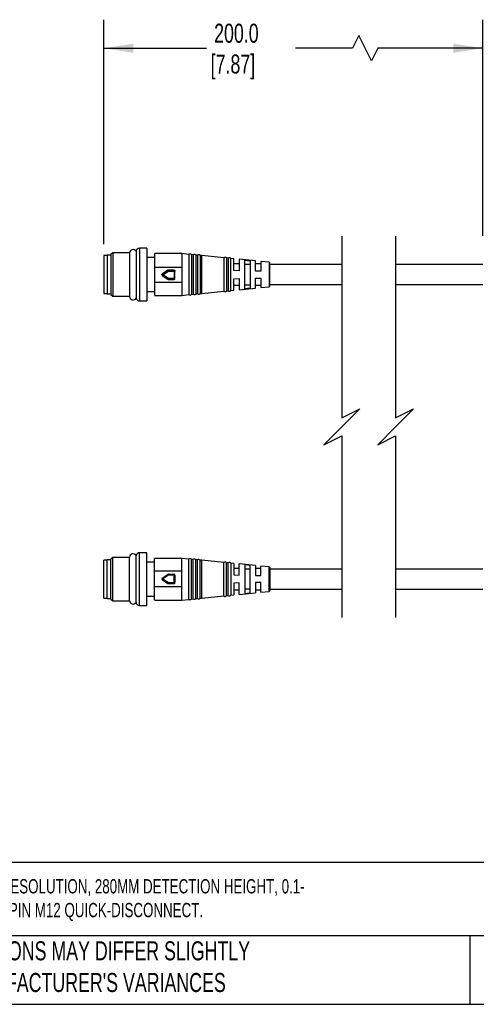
# Model space of a CAD drawing. Header units: millimetres. Extents: x 16 to 683, y 16 to 524.
# Tile 10 of 18: x 176 to 303, y 16 to 290. Entities that reach past the tile are written whole.
import ezdxf

# ---------------------------------------------------------------- set-up
doc = ezdxf.new("R2010")
doc.units = ezdxf.units.MM
doc.header["$LTSCALE"] = 2.5
doc.layers.add('DIMENSIONS', color=140, linetype='Continuous', lineweight=25)
doc.layers.add('TEXT', color=140, linetype='Continuous', lineweight=25)
doc.styles.add('SLDTEXTSTYLE0', font='TXT', dxfattribs={"width": 0.7})
doc.dimstyles.new('SLDDIMSTYLE1', dxfattribs={"dimtxt": 5.39502, "dimasz": 8.255, "dimexe": 0, "dimexo": 0.0625, "dimgap": 1.348755, "dimtad": 0, "dimtih": 1, "dimtoh": 1, "dimrnd": 1e-09, "dimzin": 12, "dimdsep": 46, "dimtxsty": 'SLDTEXTSTYLE0', "dimsah": 1, "dimcen": 0.09, "dimadec": 0, "dimazin": 3, "dimtfac": 1, "dimtofl": 0, "dimtmove": 0, "dimatfit": 3, "dimfxl": 0, "dimfrac": 2, "dimtolj": 1, "dimtzin": 12, "dimarcsym": 0})

# ---------------------------------------------------------------- blocks, each defined once
blk = doc.blocks.new('_D_2')
at = {"layer": 'DIMENSIONS'}
for p, q in [((199.7, 227.42), (199.7, 289.91)), ((305.28, 229.78), (305.28, 289.91)), ((270.77, 285.5), (269.01, 281.97)), ((274.3, 278.45), (270.77, 285.5)), ((199.7, 281.97), (228.28, 281.97)), ((269.01, 281.97), (253.13, 281.97)), ((276.07, 281.97), (274.3, 278.45)), ((305.28, 281.97), (276.07, 281.97))]:
    blk.add_line(p, q, dxfattribs=at)
for points in [[(199.7, 281.97), (207.95, 280.7), (207.95, 283.24)], [(305.28, 281.97), (297.03, 283.24), (297.03, 280.7)]]:
    blk.add_solid(points, dxfattribs=at)
at = {"layer": 'DIMENSIONS', "char_height": 5.292, "attachment_point": 1, "style": 'SLDTEXTSTYLE0'}
for s, insert in [('200.0', (230.44, 288.79)), ('[7.87]', (229.48, 280.22))]:
    blk.add_mtext(s, dxfattribs=dict(at, insert=insert))

msp = doc.modelspace()

# ---------------------------------------------------------------- linework, layer by layer
for p, q in [((202.207, 225.045), (201.699, 224.537)), ((206.891, 225.045), (202.207, 225.045)), ((202.207, 225.045), (202.207, 212.943)), ((211.699, 226.344), (209.699, 226.344)), ((209.699, 226.344), (209.699, 211.644)), ((211.699, 226.344), (211.699, 211.644)), ((221.462, 224.794), (213.799, 224.794)), ((223.435, 224.602), (221.462, 224.794)), ((221.462, 224.794), (221.462, 221.077)), ((200.699, 224.244), (199.699, 224.244)), ((199.699, 224.244), (199.699, 213.744)), ((201.699, 224.394), (200.699, 224.394)), ((200.699, 224.394), (200.699, 213.594)), ((201.699, 224.537), (201.699, 213.451)), ((213.799, 223.744), (211.699, 223.744)), ((223.435, 224.602), (223.435, 218.91)), ((224.645, 224.484), (224.135, 224.534)), ((224.135, 224.533), (224.135, 213.454)), ((224.645, 224.484), (224.645, 218.912)), ((225.855, 224.366), (225.351, 224.415)), ((225.351, 224.415), (225.351, 213.573)), ((225.855, 224.366), (225.855, 218.913)), ((227.065, 224.249), (226.567, 224.297)), ((226.567, 224.297), (226.567, 213.691)), ((233.131, 223.66), (227.065, 224.249)), ((227.065, 213.739), (227.065, 224.249)), ((233.131, 223.672), (233.131, 218.924)), ((234.345, 223.542), (233.858, 223.59)), ((233.858, 223.59), (233.858, 214.399)), ((234.345, 223.542), (234.345, 218.926)), ((235.059, 214.515), (235.059, 223.473)), ((235.958, 223.383), (235.059, 223.47)), ((235.958, 220.066), (235.958, 223.383)), ((237.449, 221.994), (235.958, 221.994)), ((241.958, 222.798), (237.449, 223.238)), ((237.449, 223.238), (237.449, 220.031)), ((238.949, 222.952), (240.449, 222.801)), ((238.949, 215.006), (238.949, 222.952)), ((240.449, 222.801), (240.449, 215.157)), ((241.958, 219.923), (241.958, 222.798)), ((243.449, 221.994), (241.958, 221.994)), ((245.768, 222.428), (243.449, 222.653)), ((243.449, 222.653), (243.449, 219.888)), ((245.768, 222.428), (245.768, 215.561)), ((245.949, 215.76), (245.949, 222.228)), ((213.799, 221.077), (221.462, 221.077)), ((213.799, 221.077), (213.799, 216.75)), ((216.02, 219.12), (217.567, 220.169)), ((217.567, 220.165), (216.02, 219.116)), ((216.16, 218.906), (217.707, 219.955)), ((217.567, 220.169), (217.567, 220.165)), ((217.707, 220.208), (217.707, 220.212)), ((217.707, 220.212), (219.296, 220.212)), ((217.707, 220.208), (217.707, 219.955)), ((219.296, 220.208), (217.707, 220.208)), ((217.707, 219.955), (219.296, 219.955)), ((219.296, 220.212), (219.296, 220.208)), ((219.296, 220.208), (219.296, 219.955)), ((219.296, 219.955), (219.296, 217.857)), ((219.546, 219.958), (219.546, 219.962)), ((219.546, 217.86), (219.546, 219.958)), ((221.462, 221.077), (221.462, 216.75)), ((237.449, 220.031), (235.958, 220.066)), ((240.449, 221.807), (238.949, 221.807)), ((243.449, 219.888), (241.958, 219.923)), ((265.993, 221.744), (245.949, 221.744)), ((305.284, 221.744), (280.993, 221.744)), ((221.462, 216.75), (213.799, 216.75)), ((213.799, 216.75), (213.799, 213.25)), ((215.91, 218.913), (215.91, 218.909)), ((216.02, 219.116), (216.02, 219.12)), ((216.02, 218.703), (217.567, 217.654)), ((217.707, 217.857), (216.16, 218.906)), ((219.296, 217.857), (217.707, 217.857)), ((217.707, 217.611), (217.707, 217.857)), ((217.707, 217.611), (219.296, 217.611)), ((219.296, 217.611), (219.296, 217.857)), ((221.462, 216.75), (221.462, 213.194)), ((223.435, 218.91), (223.435, 213.386)), ((224.645, 218.912), (224.645, 213.504)), ((225.855, 218.913), (225.855, 213.622)), ((233.131, 218.924), (233.131, 214.316)), ((234.345, 218.926), (234.345, 214.446)), ((235.958, 217.795), (237.449, 217.834)), ((235.958, 214.606), (235.958, 217.795)), ((237.449, 217.834), (237.449, 214.751)), ((241.958, 217.954), (243.449, 217.994)), ((241.958, 215.19), (241.958, 217.954)), ((243.449, 217.994), (243.449, 215.335)), ((206.88, 214.249), (206.88, 212.924)), ((211.699, 214.244), (213.799, 214.244)), ((227.065, 213.739), (233.131, 214.328)), ((233.858, 214.399), (234.345, 214.446)), ((235.059, 214.518), (235.958, 214.606)), ((235.958, 215.994), (237.449, 215.994)), ((237.449, 214.751), (241.958, 215.19)), ((238.949, 216.151), (240.449, 216.151)), ((240.449, 215.157), (238.949, 215.006)), ((241.958, 215.994), (243.449, 215.994)), ((243.449, 215.335), (245.768, 215.561)), ((245.949, 216.244), (265.993, 216.244)), ((280.993, 216.244), (305.284, 216.244)), ((199.699, 213.744), (200.699, 213.744)), ((200.699, 213.594), (201.699, 213.594)), ((201.699, 213.451), (202.207, 212.943)), ((202.207, 212.943), (206.88, 212.943)), ((209.699, 211.644), (211.699, 211.644)), ((213.799, 213.194), (221.462, 213.194)), ((221.462, 213.194), (223.435, 213.386)), ((224.135, 213.454), (224.645, 213.504)), ((225.351, 213.573), (225.855, 213.622)), ((226.567, 213.691), (227.065, 213.74)), ((202.207, 140.245), (201.699, 139.737)), ((206.891, 140.245), (202.207, 140.245)), ((202.207, 128.143), (202.207, 140.245)), ((211.699, 141.544), (209.699, 141.544)), ((209.699, 126.844), (209.699, 141.544)), ((211.699, 126.844), (211.699, 141.544)), ((221.462, 139.994), (213.799, 139.994)), ((213.799, 136.438), (213.799, 139.938)), ((223.435, 139.802), (221.462, 139.994)), ((221.462, 136.438), (221.462, 139.994)), ((223.435, 134.278), (223.435, 139.802)), ((200.699, 139.444), (199.699, 139.444)), ((199.699, 128.944), (199.699, 139.444)), ((201.699, 139.594), (200.699, 139.594)), ((200.699, 128.794), (200.699, 139.594)), ((201.699, 128.651), (201.699, 139.737)), ((213.799, 138.944), (211.699, 138.944)), ((224.645, 139.684), (224.135, 139.734)), ((224.135, 128.655), (224.135, 139.734)), ((224.645, 134.277), (224.645, 139.684)), ((225.855, 139.566), (225.351, 139.615)), ((225.351, 128.773), (225.351, 139.615)), ((225.855, 134.275), (225.855, 139.566)), ((227.065, 139.449), (226.567, 139.497)), ((226.567, 128.892), (226.567, 139.497)), ((233.131, 138.86), (227.065, 139.449)), ((227.065, 128.94), (227.065, 139.449)), ((233.131, 134.264), (233.131, 138.872)), ((234.345, 138.742), (233.858, 138.79)), ((233.858, 129.599), (233.858, 138.79)), ((234.345, 134.263), (234.345, 138.742)), ((235.059, 138.673), (235.059, 129.715)), ((235.958, 138.583), (235.059, 138.67)), ((235.958, 138.583), (235.958, 135.394)), ((237.449, 137.194), (235.958, 137.194)), ((241.958, 137.998), (237.449, 138.438)), ((237.449, 135.354), (237.449, 138.438)), ((238.949, 138.182), (238.949, 130.236)), ((240.449, 138.031), (238.949, 138.182)), ((238.949, 137.037), (240.449, 137.037)), ((240.449, 130.387), (240.449, 138.031)), ((241.958, 137.998), (241.958, 135.234)), ((243.449, 137.194), (241.958, 137.194)), ((245.768, 137.628), (243.449, 137.853)), ((243.449, 135.194), (243.449, 137.853)), ((245.768, 130.761), (245.768, 137.628)), ((245.949, 137.428), (245.949, 130.96)), ((221.462, 136.438), (213.799, 136.438)), ((213.799, 132.112), (213.799, 136.438)), ((215.91, 134.279), (215.91, 134.275)), ((216.02, 134.486), (217.567, 135.535)), ((217.707, 135.332), (216.16, 134.283)), ((216.16, 134.283), (217.707, 133.234)), ((217.707, 135.578), (217.707, 135.332)), ((217.707, 135.578), (219.296, 135.578)), ((219.296, 135.332), (217.707, 135.332)), ((219.296, 135.578), (219.296, 135.332)), ((219.296, 133.234), (219.296, 135.332)), ((219.546, 135.328), (219.546, 133.23)), ((221.462, 132.112), (221.462, 136.438)), ((223.435, 128.586), (223.435, 134.278)), ((235.958, 135.394), (237.449, 135.354)), ((241.958, 135.234), (243.449, 135.194)), ((265.993, 136.944), (245.949, 136.944)), ((305.284, 136.944), (280.993, 136.944)), ((213.799, 132.112), (221.462, 132.112)), ((217.567, 133.023), (216.02, 134.072)), ((216.02, 134.072), (216.02, 134.068)), ((216.02, 134.068), (217.567, 133.019)), ((217.567, 133.019), (217.567, 133.023)), ((217.707, 132.98), (217.707, 133.234)), ((217.707, 133.234), (219.296, 133.234)), ((219.296, 132.98), (217.707, 132.98)), ((217.707, 132.98), (217.707, 132.976)), ((217.707, 132.976), (219.296, 132.976)), ((219.296, 132.98), (219.296, 133.234)), ((219.296, 132.976), (219.296, 132.98)), ((219.546, 133.23), (219.546, 133.226)), ((221.462, 128.394), (221.462, 132.112)), ((224.645, 128.704), (224.645, 134.277)), ((225.855, 128.822), (225.855, 134.275)), ((233.131, 129.516), (233.131, 134.264)), ((234.345, 129.646), (234.345, 134.263)), ((237.449, 133.158), (235.958, 133.122)), ((235.958, 133.122), (235.958, 129.806)), ((237.449, 129.951), (237.449, 133.158)), ((243.449, 133.3), (241.958, 133.265)), ((241.958, 133.265), (241.958, 130.39)), ((243.449, 130.535), (243.449, 133.3)), ((199.699, 128.944), (200.699, 128.944)), ((211.699, 129.444), (213.799, 129.444)), ((225.351, 128.773), (225.855, 128.822)), ((226.567, 128.891), (227.065, 128.94)), ((227.065, 128.939), (233.131, 129.528)), ((233.858, 129.599), (234.345, 129.646)), ((235.059, 129.718), (235.958, 129.806)), ((235.958, 131.194), (237.449, 131.194)), ((237.449, 129.951), (241.958, 130.39)), ((240.449, 131.381), (238.949, 131.381)), ((238.949, 130.236), (240.449, 130.387)), ((241.958, 131.194), (243.449, 131.194)), ((243.449, 130.535), (245.768, 130.761)), ((245.949, 131.444), (265.993, 131.444)), ((280.993, 131.444), (305.284, 131.444)), ((200.699, 128.794), (201.699, 128.794)), ((201.699, 128.651), (202.207, 128.143)), ((202.207, 128.143), (206.891, 128.143)), ((209.699, 126.844), (211.699, 126.844)), ((213.799, 128.394), (221.462, 128.394)), ((221.462, 128.394), (223.435, 128.586)), ((224.135, 128.654), (224.645, 128.704))]:
    msp.add_line(p, q)
at = {"flags": 128}
msp.add_lwpolyline([(208.709, 225.483), (208.709, 225.198), (208.71, 224.435), (208.712, 223.242), (208.714, 221.702), (208.716, 220.286), (208.718, 218.796), (208.721, 217.081), (208.723, 215.835), (208.725, 214.746), (208.725, 214.707), (208.726, 214.688), (208.726, 214.688), (208.726, 214.687), (208.726, 214.687), (208.726, 214.503), (208.726, 214.326), (208.726, 214.285), (208.726, 214.275), (208.726, 214.272), (208.726, 214.271), (208.726, 214.271), (208.726, 214.271), (208.726, 214.271), (208.726, 214.216), (208.729, 212.85), (208.73, 212.398)], dxfattribs=at)
for centre, radius, start, end in [((207.88, 224.924), 1, 35.06808, 173.07937), ((209.699, 225.344), 1, 90.0003, 179.9997), ((223.749, 224.203), 0.508, 40.59462, 128.28371), ((224.963, 224.088), 0.508, 40.14798, 128.72988), ((226.176, 223.973), 0.508, 39.70551, 129.17214), ((233.454, 223.28), 0.508, 37.48836, 129.56795), ((234.668, 223.149), 0.508, 39.5676, 129.34548), ((245.749, 222.228), 0.2, 0.00155, 84.43622), ((217.707, 219.958), 0.25, 89.99844, 124.13773), ((224.032, 224.319), 7.685, 212.72262, 214.6098), ((219.296, 219.958), 0.25, 0.00403, 90.00195), ((219.359, 224.111), 4.156, 269.13873, 272.58579), ((216.16, 218.909), 0.25, 124.1381, 235.8619), ((210.297, 222.805), 7.042, 324.36163, 326.37055), ((217.707, 217.861), 0.25, 235.86227, 270.00156), ((219.359, 222.016), 4.16, 269.13935, 272.58346), ((219.296, 217.861), 0.25, 269.99757, 359.99646), ((233.454, 214.708), 0.508, 230.43304, 322.51066), ((234.668, 214.839), 0.508, 230.65471, 320.43162), ((245.749, 215.76), 0.2, 275.56192, 359.99924), ((207.88, 212.924), 1, 180.00014, 329.17516), ((209.699, 212.644), 1, 193.143, 270.00055), ((223.749, 213.785), 0.508, 231.71713, 319.40514), ((224.963, 213.9), 0.508, 231.26993, 319.85281), ((226.176, 214.016), 0.508, 230.82786, 320.29449), ((207.88, 140.264), 1, 30.7886, 179.99997), ((209.699, 140.544), 1, 89.99928, 166.93043), ((223.749, 139.403), 0.508, 40.59486, 128.28287), ((224.963, 139.288), 0.508, 40.14719, 128.73007), ((226.176, 139.173), 0.508, 39.70551, 129.17214), ((233.454, 138.48), 0.508, 37.48934, 129.56696), ((234.668, 138.349), 0.508, 39.56838, 129.34529), ((245.749, 137.428), 0.2, 0.00076, 84.43808), ((216.16, 134.279), 0.25, 124.1381, 235.8619), ((210.297, 130.383), 7.042, 33.62945, 35.63837), ((217.707, 135.328), 0.25, 89.99844, 124.13773), ((219.296, 135.328), 0.25, 0.00354, 90.00243), ((219.359, 131.172), 4.16, 87.41654, 90.86065), ((224.032, 128.869), 7.685, 145.3902, 147.27738), ((217.707, 133.23), 0.25, 235.86227, 270.00156), ((219.359, 129.078), 4.156, 87.41421, 90.86127), ((219.296, 133.23), 0.25, 269.99805, 359.99597), ((226.176, 129.216), 0.508, 230.82786, 320.29449), ((233.454, 129.908), 0.508, 230.43205, 322.51164), ((234.668, 130.039), 0.508, 230.65452, 320.4324), ((245.749, 130.96), 0.2, 275.56378, 359.99845), ((207.88, 128.264), 1, 186.92095, 325.94208), ((209.699, 127.844), 1, 180.0003, 269.9997), ((223.749, 128.985), 0.508, 231.71629, 319.40538), ((224.963, 129.1), 0.508, 231.27012, 319.85202)]:
    msp.add_arc(centre, radius, start, end)
for points, knots in [([(206.888, 224.99), (206.888, 225.007), (206.888, 225.209), (206.887, 223.99), (206.886, 223.542), (206.884, 222.333), (206.884, 221.253), (206.883, 220.022), (206.882, 219.182), (206.882, 218.754)], [0, 0, 0, 0, 0.0074295, 0.0879597, 0.2670067, 0.4217993, 0.6011111, 0.7968052, 1, 1, 1, 1]), ([(213.799, 224.708), (213.799, 224.709), (213.799, 224.934), (213.799, 223.454), (213.799, 222.808), (213.799, 221.709), (213.799, 221.077)], [0, 0, 0, 0, 0.00097363, 0.18407221, 0.5306903, 1, 1, 1, 1]), ([(217.567, 220.169), (217.589, 220.181), (217.632, 220.206), (217.682, 220.21), (217.707, 220.212)], [0, 0, 0, 0, 0.4999921, 1, 1, 1, 1]), ([(219.296, 220.212), (219.329, 220.208), (219.395, 220.201), (219.477, 220.143), (219.535, 220.06), (219.543, 219.995), (219.546, 219.962)], [0, 0, 0, 0, 0.2500022, 0.5000086, 0.7500071, 1, 1, 1, 1]), ([(206.882, 218.754), (206.882, 218.199), (206.881, 217.276), (206.881, 215.967), (206.881, 215.037), (206.881, 214.475), (206.881, 214.3)], [0, 0, 0, 0, 0.3739081, 0.62144619, 0.88192293, 1, 1, 1, 1]), ([(215.91, 218.913), (215.912, 218.933), (215.915, 218.974), (215.937, 219.031), (215.972, 219.082), (216.004, 219.107), (216.02, 219.12)], [0, 0, 0, 0, 0.249996, 0.4999913, 0.7500141, 1, 1, 1, 1]), ([(216.02, 219.116), (216.023, 219.111), (216.037, 219.089), (216.066, 219.046), (216.109, 218.981), (216.142, 218.932), (216.16, 218.906)], [0, 0, 0, 0, 0.0799568, 0.2980531, 0.6211314, 1, 1, 1, 1]), ([(217.567, 217.654), (217.571, 217.658), (217.585, 217.677), (217.613, 217.719), (217.657, 217.782), (217.689, 217.83), (217.707, 217.857)], [0, 0, 0, 0, 0.0722927, 0.2877414, 0.6134591, 1, 1, 1, 1]), ([(206.882, 134.434), (206.882, 134.989), (206.881, 135.912), (206.881, 137.221), (206.881, 138.325), (206.881, 139.294), (206.881, 139.898), (206.881, 140.154), (206.881, 140.176)], [0, 0, 0, 0, 0.2900749, 0.482113, 0.6841888, 0.866692, 0.9883753, 1, 1, 1, 1]), ([(208.709, 127.705), (208.709, 127.804), (208.709, 128.17), (208.71, 128.964), (208.712, 130.218), (208.714, 131.851), (208.717, 133.834), (208.721, 135.864), (208.724, 137.621), (208.727, 139.056), (208.728, 140.035), (208.73, 140.641), (208.73, 140.791)], [0, 0, 0, 0, 0.02251817, 0.08403776, 0.1820079, 0.31012064, 0.45838008, 0.63666316, 0.77555962, 0.86102094, 0.96581017, 1, 1, 1, 1]), ([(206.888, 128.199), (206.888, 128.182), (206.888, 127.979), (206.887, 129.198), (206.886, 129.646), (206.884, 130.855), (206.884, 131.935), (206.883, 133.166), (206.882, 134.006), (206.882, 134.434)], [0, 0, 0, 0, 0.0074295, 0.0879597, 0.2670067, 0.4217993, 0.6011111, 0.7968052, 1, 1, 1, 1]), ([(216.02, 134.072), (216.023, 134.078), (216.037, 134.099), (216.066, 134.143), (216.109, 134.207), (216.142, 134.256), (216.16, 134.283)], [0, 0, 0, 0, 0.0799568, 0.2980531, 0.6211314, 1, 1, 1, 1]), ([(217.567, 135.535), (217.571, 135.53), (217.585, 135.511), (217.613, 135.469), (217.657, 135.406), (217.689, 135.358), (217.707, 135.332)], [0, 0, 0, 0, 0.0722927, 0.2877414, 0.6134591, 1, 1, 1, 1]), ([(213.799, 128.48), (213.799, 128.479), (213.799, 128.254), (213.799, 129.735), (213.799, 130.38), (213.799, 131.479), (213.799, 132.112)], [0, 0, 0, 0, 0.00097363, 0.18407221, 0.5306903, 1, 1, 1, 1]), ([(215.91, 134.275), (215.912, 134.255), (215.915, 134.214), (215.937, 134.157), (215.972, 134.106), (216.004, 134.081), (216.02, 134.068)], [0, 0, 0, 0, 0.249996, 0.4999913, 0.7500141, 1, 1, 1, 1]), ([(217.567, 133.019), (217.589, 133.007), (217.632, 132.982), (217.682, 132.978), (217.707, 132.976)], [0, 0, 0, 0, 0.4999921, 1, 1, 1, 1]), ([(219.296, 132.976), (219.329, 132.98), (219.395, 132.987), (219.477, 133.045), (219.535, 133.128), (219.543, 133.193), (219.546, 133.226)], [0, 0, 0, 0, 0.2500022, 0.5000086, 0.7500071, 1, 1, 1, 1])]:
    msp.add_open_spline(points, degree=3, knots=knots)
at = {"layer": 'DIMENSIONS', "color": 140}
for p, q in [((265.993, 229.682), (265.993, 179.094)), ((280.993, 229.682), (280.993, 179.094)), ((265.993, 179.094), (270.993, 181.594)), ((270.993, 181.594), (265.993, 176.594)), ((280.993, 179.094), (285.993, 181.594)), ((285.993, 181.594), (280.993, 176.594)), ((265.993, 176.594), (260.993, 171.594)), ((280.993, 176.594), (275.993, 171.594)), ((260.993, 171.594), (265.993, 174.094)), ((265.993, 174.094), (265.993, 123.507)), ((275.993, 171.594), (280.993, 174.094)), ((280.993, 174.094), (280.993, 123.507))]:
    msp.add_line(p, q, dxfattribs=at)
at = {"layer": 'TEXT'}
for p, q in [((682.625, 55.315), (15.875, 55.315)), ((682.625, 34.925), (15.875, 34.925)), ((301.616, 34.925), (301.616, 15.875)), ((15.875, 15.875), (682.625, 15.875))]:
    msp.add_line(p, q, dxfattribs=at)

# ---------------------------------------------------------------- texts
at = {"layer": 'TEXT', "attachment_point": 1, "style": 'SLDTEXTSTYLE0'}
for s, insert, char_height in [('PROSENSE FLG LIGHT GRID, SENDER/RECEIVER PAIR, OBJECT DETECTION, 40MM RESOLUTION, 280MM DETECTION HEIGHT, 0.1-^J10M OPERATING DISTANCE, NPN/PNP, (1) 8-PIN M12 QUICK-DISCONNECT AND (1) 12-PIN M12 QUICK-DISCONNECT.', (19.914, 50.706), 3.96875), ("PART DIMENSIONS MAY DIFFER SLIGHTLY ^JDUE TO MANUFACTURER'S VARIANCES", (137.798, 33.41), 5.29167)]:
    msp.add_mtext(s, dxfattribs=dict(at, insert=insert, char_height=char_height))

# ---------------------------------------------------------------- dimensions: what is measured, and where the dimension line sits
at = {"layer": 'DIMENSIONS'}
dim = msp.add_linear_dim(base=(199.699, 281.973), p1=(305.284, 226.609), p2=(199.699, 224.244), angle=0, text='200.0\\P[7.87]', dimstyle='SLDDIMSTYLE1', dxfattribs=at)
dim.commit()
dim.dimension.update_dxf_attribs({"geometry": '_D_2', "text_midpoint": (240.704, 281.973), "dimtype": 160})

doc.saveas('drawing.dxf')
